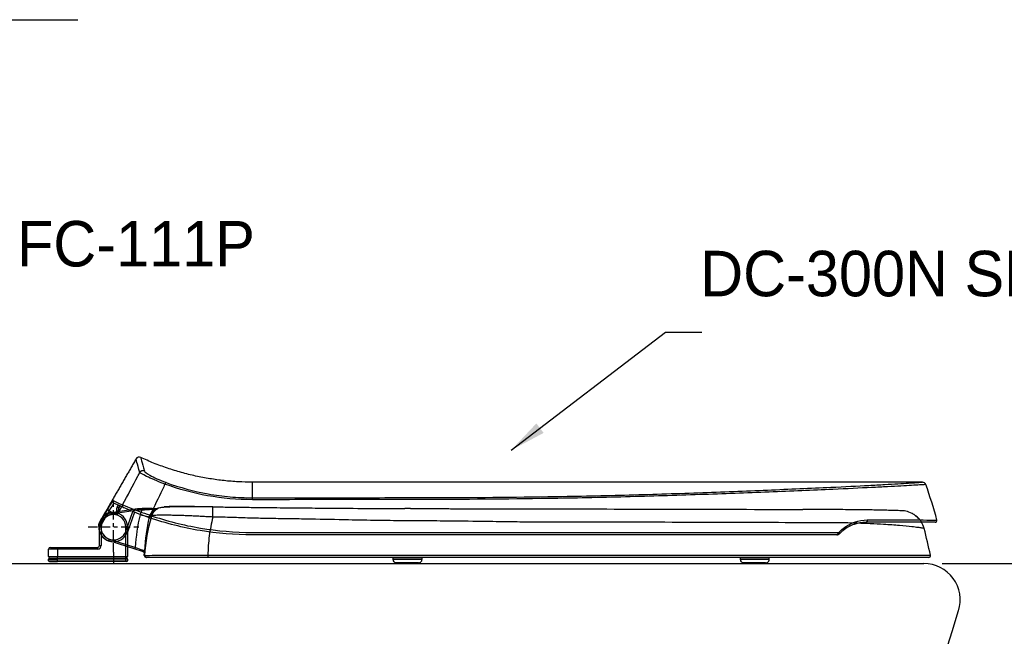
# Model space of a CAD drawing. Extents: x 66176 to 68602, y 58088 to 61519.
# Tile 4 of 8: x 66945 to 67487, y 59396 to 59735. Entities that reach past the tile are written whole.
import ezdxf

# ---------------------------------------------------------------- set-up
doc = ezdxf.new("R2010")
doc.units = 0
doc.header["$MEASUREMENT"] = 0
doc.linetypes.add('BORDER', pattern=[18, 5, -2, 5, -2, 2, -2])
doc.layers.get('Defpoints').update_dxf_attribs({"linetype": 'CONTINUOUS'})
for name, color, linetype in [('001', 7, 'CONTINUOUS'), ('1', 2, 'CONTINUOUS'), ('BU', 7, 'CONTINUOUS'), ('Dim', 4, 'CONTINUOUS')]:
    doc.layers.add(name, color=color, linetype=linetype)
doc.layers.add('AM_6', color=2, linetype='CONTINUOUS', lineweight=30)
doc.styles.add('h', font='txt', dxfattribs={"height": 30})
doc.styles.get("Standard").update_dxf_attribs({"font": 'txt.shx', "bigfont": 'ghs.shx'})
doc.dimstyles.new('SERIM', dxfattribs={"dimscale": 10, "dimtxt": 3, "dimasz": 2, "dimexe": 1, "dimexo": 1.5, "dimgap": 1, "dimtad": 1, "dimtoh": 1, "dimdec": 0, "dimdsep": 46, "dimtxsty": 'h', "dimcen": -0.3, "dimclrt": 2, "dimadec": 0, "dimazin": 0, "dimtfac": 1, "dimtdec": 0, "dimtmove": 1, "dimatfit": 3, "dimfxl": 0, "dimtolj": 1, "dimtzin": 0, "dimarcsym": 0})
doc.dimstyles.new('Standard$0', dxfattribs={"dimtxt": 0.18, "dimasz": 0.18, "dimexe": 0.18, "dimexo": 0.0625, "dimgap": 0.09, "dimtad": 0, "dimtih": 1, "dimtoh": 1, "dimdec": 4, "dimzin": 0, "dimdsep": 46, "dimtxsty": 'Standard', "dimcen": 0.09, "dimadec": 0, "dimazin": 0, "dimtfac": 1, "dimtdec": 4, "dimtofl": 0, "dimtmove": 0, "dimatfit": 3, "dimfxl": 0, "dimtolj": 1, "dimtzin": 0, "dimarcsym": 0})

# ---------------------------------------------------------------- blocks, each defined once
blk = doc.blocks.new('*D12')
at = {"layer": 'Defpoints', "color": 0}
for p in [(67442.26, 59435.59), (67442.26, 59045.84), (67503.19, 59045.84)]:
    blk.add_point(p, dxfattribs=at)
at = {"layer": 'Dim', "color": 0, "lineweight": -2}
for p, q in [((67452.26, 59435.59), (67531.99, 59435.59)), ((67503.19, 59406.79), (67503.19, 59264.72)), ((67503.19, 59074.64), (67503.19, 59216.72)), ((67452.26, 59045.84), (67531.99, 59045.84))]:
    blk.add_line(p, q, dxfattribs=at)
at = {"layer": 'Dim', "color": 0}
for points in [[(67498.39, 59406.79), (67507.99, 59406.79), (67503.19, 59435.59)], [(67498.39, 59074.64), (67507.99, 59074.64), (67503.19, 59045.84)]]:
    blk.add_solid(points, dxfattribs=at)
at = {"layer": 'Dim', "color": 0, "insert": (67503.19, 59240.72), "char_height": 28.8, "attachment_point": 5}
blk.add_mtext('\\A1;390', dxfattribs=at)

msp = doc.modelspace()

# ---------------------------------------------------------------- linework, layer by layer
at = {"layer": '001', "color": 7}
for p, q in [((66939.88, 59435.59), (67442.26, 59435.59)), ((66986.59, 59435.59), (66998.49, 59435.59))]:
    msp.add_line(p, q, dxfattribs=at)
msp.add_arc((60661.07, 61538.56), 7125.74, 339.523743, 342.617108, dxfattribs=at)
at = {"layer": '1', "color": 1, "linetype": 'BORDER'}
for p, q in [((66996.54, 59441.85), (66996.54, 59469.58)), ((66996.54, 59441.85), (66996.54, 59469.58)), ((66996.54, 59441.85), (66996.54, 59469.58)), ((66982.67, 59455.72), (67010.41, 59455.72)), ((66982.67, 59455.72), (67010.41, 59455.72)), ((66982.67, 59455.72), (67010.41, 59455.72))]:
    msp.add_line(p, q, dxfattribs=at)
at = {"layer": '1', "color": 7}
for p, q in [((67000.99, 59466.85), (66998.48, 59462.49)), ((66999.78, 59466.76), (66999.91, 59466.97)), ((66988.8, 59457.41), (66993.22, 59465.07)), ((66994.09, 59464.57), (66989.67, 59456.91)), ((66994.09, 59464.57), (66993.22, 59465.07)), ((66995.32, 59463.73), (67009.74, 59465.92)), ((66995.32, 59463.73), (66995.47, 59462.74)), ((67009.81, 59464.92), (66995.47, 59462.74)), ((67003.25, 59453.27), (67007.22, 59464.17)), ((67008.15, 59463.8), (67004.19, 59452.93)), ((67012.26, 59465.87), (67012.24, 59464.87)), ((66988.4, 59456.02), (66989.4, 59455.98)), ((66989.67, 59456.91), (66988.8, 59457.41)), ((66988.79, 59445.47), (66988.79, 59455.72)), ((66988.79, 59455.72), (66989.79, 59455.72)), ((66989.79, 59455.72), (66989.79, 59445.47)), ((67004.19, 59452.93), (67003.25, 59453.27)), ((67004.29, 59455.72), (67003.29, 59455.72)), ((67003.29, 59439.47), (67003.29, 59455.72)), ((67004.29, 59455.72), (67004.29, 59439.47)), ((66988.79, 59445.47), (66989.79, 59445.47)), ((66994.11, 59447.99), (66994.41, 59448.94)), ((67008.36, 59443.51), (66994.11, 59447.99)), ((66994.41, 59448.94), (67008.66, 59444.46)), ((66960.79, 59439.47), (66960.79, 59443.47)), ((66965.79, 59443.47), (66960.79, 59443.47)), ((66961.79, 59444.47), (66965.79, 59444.47)), ((66965.79, 59444.47), (66965.79, 59443.47)), ((66965.79, 59444.47), (66987.79, 59444.47)), ((66987.79, 59443.47), (66965.79, 59443.47)), ((66965.79, 59443.47), (66965.79, 59439.47)), ((66987.79, 59444.47), (66987.79, 59443.47)), ((67008.36, 59443.51), (67008.66, 59444.46)), ((67048.46, 59440.17), (67048.46, 59438.98)), ((66960.79, 59439.47), (66965.79, 59439.47)), ((66960.79, 59437.17), (66960.79, 59437.97)), ((66960.79, 59437.97), (66965.79, 59437.97)), ((66960.79, 59437.17), (66965.79, 59437.17)), ((66961.29, 59438.47), (66965.79, 59438.47)), ((66961.29, 59436.67), (66965.79, 59436.67)), ((66965.79, 59439.47), (67003.29, 59439.47)), ((66965.79, 59438.47), (66965.79, 59439.47)), ((66965.79, 59438.47), (67003.29, 59438.47)), ((66965.79, 59438.47), (66965.79, 59437.97)), ((66965.79, 59437.17), (66965.79, 59437.97)), ((67003.29, 59437.97), (66965.79, 59437.97)), ((66965.79, 59436.67), (66965.79, 59437.17)), ((66965.79, 59437.17), (67003.29, 59437.17)), ((67003.79, 59436.67), (66965.79, 59436.67)), ((67003.29, 59439.47), (67004.29, 59439.47)), ((67003.29, 59438.47), (67003.29, 59439.47)), ((67003.29, 59438.47), (67003.29, 59437.97)), ((67003.29, 59438.47), (67003.79, 59438.47)), ((67003.29, 59437.17), (67003.29, 59437.97)), ((67004.29, 59437.97), (67003.29, 59437.97)), ((67003.29, 59436.67), (67003.29, 59437.17)), ((67003.29, 59437.17), (67004.29, 59437.17)), ((67004.29, 59437.97), (67004.29, 59437.17))]:
    msp.add_line(p, q, dxfattribs=at)
for centre, radius, start, end in [((67010.66, 59492.11), 2, 65.0085, 149.9912), ((67441.48, 59478.33), 2, 19.483, 90.0001), ((66996.54, 59455.72), 8.1, 98.6668, 252.5482), ((66996.54, 59455.72), 7.75, 0, 180), ((66996.54, 59455.72), 7.1, 98.6668, 252.5482), ((66996.54, 59455.72), 6.75, 0, 180), ((67072.9, 59625.77), 179.44, 243.9475, 245.498), ((66996.54, 59455.72), 8.14, 177.861, 340), ((67448.51, 59459.25), 1, 270, 15.3309), ((66996.54, 59455.72), 7.14, 177.861, 340), ((66987.79, 59445.47), 1, 270, 0), ((66987.79, 59445.47), 2, 270, 0), ((66961.79, 59443.47), 1, 90, 180), ((67014.46, 59439.98), 1, 179.4084, 270), ((67444.93, 59439.98), 1, 270, 12.4333), ((66961.79, 59439.47), 1, 180, 270), ((66961.29, 59437.97), 0.5, 90, 180), ((66961.29, 59437.17), 0.5, 180, 270), ((67003.29, 59439.47), 1, 270, 0), ((67003.79, 59437.97), 0.5, 0, 90), ((67003.79, 59437.17), 0.5, 270, 0)]:
    msp.add_arc(centre, radius, start, end, dxfattribs=at)
for points, knots in [([(67072.9, 59480.33), (67070.31, 59480.33), (67065.12, 59480.47), (67057.31, 59481.1), (67049.47, 59482.16), (67041.64, 59483.65), (67033.85, 59485.59), (67026.14, 59487.97), (67018.67, 59490.74), (67013.84, 59492.84), (67011.51, 59493.93)], [0, 0, 0, 0, 0.122297, 0.245928, 0.370731, 0.496537, 0.623166, 0.750433, 0.878145, 1, 1, 1, 1]), ([(67024.83, 59479.26), (67020.65, 59480.8), (67017.11, 59482.38), (67012.42, 59484.67), (67011.19, 59485.39), (67010.97, 59485.62)], [0, 0, 0, 0, 0.5, 0.5, 1, 1, 1, 1]), ([(67013.51, 59486.45), (67013.61, 59486.07), (67014.57, 59485.28), (67018.55, 59483.02), (67021.68, 59481.52), (67025.48, 59480.13)], [0, 0, 0, 0, 0.5, 0.5, 1, 1, 1, 1]), ([(67072.91, 59470.69), (67064.61, 59470.68), (67056.34, 59471.43), (67040.3, 59474.31), (67032.47, 59476.45), (67024.83, 59479.26)], [0, 0, 0, 0, 0.5, 0.5, 1, 1, 1, 1]), ([(67025.48, 59480.13), (67033.01, 59477.38), (67040.74, 59475.29), (67052.61, 59473.18), (67056.61, 59472.64), (67064.71, 59471.93), (67068.87, 59471.75), (67072.9, 59471.75)], [0, 0, 0, 0, 0.5, 0.5, 0.75, 0.75, 1, 1, 1, 1]), ([(67391.01, 59477.54), (67398.8, 59477.89), (67405.79, 59478.24), (67415.07, 59478.74), (67417.96, 59478.9), (67423.33, 59479.2), (67425.79, 59479.35), (67432.35, 59479.74), (67435.71, 59479.96), (67439.15, 59480.18), (67440.03, 59480.24), (67441.18, 59480.31), (67441.48, 59480.33), (67441.48, 59480.33)], [0, 0, 0, 0, 0.25, 0.25, 0.375, 0.375, 0.5, 0.5, 0.75, 0.75, 0.875, 0.875, 1, 1, 1, 1]), ([(67443.36, 59479), (67443.36, 59479), (67443.07, 59478.98), (67441.89, 59478.91), (67441, 59478.86), (67437.51, 59478.66), (67434.1, 59478.46), (67427.44, 59478.09), (67424.95, 59477.96), (67419.5, 59477.67), (67416.56, 59477.52), (67407.15, 59477.05), (67400.04, 59476.71), (67392.17, 59476.38)], [0, 0, 0, 0, 0.125, 0.125, 0.25, 0.25, 0.5, 0.5, 0.625, 0.625, 0.75, 0.75, 1, 1, 1, 1]), ([(67235.35, 59472.38), (67249.69, 59472.59), (67263.79, 59472.89), (67291.5, 59473.62), (67305.06, 59474.05), (67331.31, 59474.99), (67344.06, 59475.5), (67368.35, 59476.52), (67379.96, 59477.04), (67391.01, 59477.54)], [0, 0, 0, 0, 0.25, 0.25, 0.5, 0.5, 0.75, 0.75, 1, 1, 1, 1]), ([(67392.17, 59476.38), (67386.64, 59476.14), (67380.9, 59475.9), (67369.23, 59475.41), (67363.25, 59475.16), (67344.92, 59474.41), (67332.1, 59473.92), (67305.7, 59473), (67292.06, 59472.58), (67264.2, 59471.86), (67250.03, 59471.56), (67235.61, 59471.34)], [0, 0, 0, 0, 0.125, 0.125, 0.25, 0.25, 0.5, 0.5, 0.75, 0.75, 1, 1, 1, 1]), ([(66993.22, 59465.07), (66994.01, 59466.44), (66994.8, 59467.78), (66995.82, 59469.46), (66996.13, 59469.96), (66996.26, 59470.14)], [0, 0, 0, 0, 0.56676, 0.56676, 1, 1, 1, 1]), ([(66996.77, 59468.82), (66996.74, 59468.84), (66996.43, 59468.38), (66995.44, 59466.81), (66994.76, 59465.71), (66994.09, 59464.57)], [0, 0, 0, 0, 0.5, 0.5, 1, 1, 1, 1]), ([(66999.85, 59466.86), (66999.89, 59466.94), (66999.98, 59467.08), (67000.06, 59467.21), (67000.1, 59467.27)], [0, 0, 0, 0, 0.469631, 1, 1, 1, 1]), ([(67001.52, 59467.82), (67001.86, 59467.75), (67003.37, 59467.14), (67008.66, 59465.05), (67012.45, 59463.58), (67016.65, 59462.12)], [0, 0, 0, 0, 0.5, 0.5, 1, 1, 1, 1]), ([(67051.22, 59466.75), (67050.35, 59466.76), (67048.63, 59466.78), (67046.07, 59466.81), (67043.58, 59466.84), (67040.34, 59466.87), (67036.49, 59466.89), (67032.41, 59466.9), (67029.01, 59466.89), (67026.46, 59466.86), (67024.76, 59466.81), (67024.48, 59466.76), (67024.34, 59466.73)], [0, 0, 0, 0, 0.063084, 0.125388, 0.187282, 0.249145, 0.373717, 0.498081, 0.622847, 0.748204, 0.873956, 1, 1, 1, 1]), ([(67072.9, 59471.75), (67088.45, 59471.76), (67104, 59471.77), (67135.11, 59471.8), (67150.66, 59471.81), (67166.21, 59471.83)], [0, 0, 0, 0, 0.5, 0.5, 1, 1, 1, 1]), ([(67166.21, 59470.78), (67150.66, 59470.76), (67135.11, 59470.75), (67104.01, 59470.72), (67088.46, 59470.7), (67072.91, 59470.69)], [0, 0, 0, 0, 0.5, 0.5, 1, 1, 1, 1]), ([(66998.48, 59462.49), (66998.4, 59463.26), (66998.32, 59464.02), (66998.29, 59465.46), (66998.32, 59466.14), (66998.6, 59466.57)], [0, 0, 0, 0, 0.5, 0.5, 1, 1, 1, 1]), ([(66999.78, 59466.76), (66999.66, 59466.55), (66999.56, 59466.33), (66999.31, 59465.71), (66999.18, 59465.28), (66998.89, 59464.23), (66998.73, 59463.59), (66998.55, 59462.81), (66998.52, 59462.66), (66998.48, 59462.5), (66998.48, 59462.5), (66998.48, 59462.49)], [0, 0, 0, 0, 0.173372, 0.173372, 0.471385, 0.471385, 0.89831, 0.89831, 0.996626, 0.996626, 1, 1, 1, 1]), ([(67016.33, 59460.76), (67012.31, 59462.14), (67008.69, 59463.56), (67003.68, 59465.63), (67002.26, 59466.28), (67001.97, 59466.4)], [0, 0, 0, 0, 0.5, 0.5, 1, 1, 1, 1]), ([(67009.81, 59464.92), (67009.81, 59464.93), (67009.81, 59464.93), (67009.8, 59465.01), (67009.8, 59465.08), (67009.79, 59465.26), (67009.78, 59465.36), (67009.77, 59465.55), (67009.76, 59465.64), (67009.75, 59465.78), (67009.75, 59465.83), (67009.75, 59465.91), (67009.74, 59465.92), (67009.74, 59465.92)], [0, 0, 0, 0, 0.009719, 0.009719, 0.142864, 0.142864, 0.357904, 0.357904, 0.572168, 0.572168, 0.786073, 0.786073, 1, 1, 1, 1]), ([(67009.74, 59465.92), (67010.41, 59465.91), (67011.08, 59465.89), (67011.92, 59465.88), (67012.09, 59465.87), (67012.26, 59465.87)], [0, 0, 0, 0, 0.793321, 0.793321, 1, 1, 1, 1]), ([(67016.16, 59461.17), (67016.15, 59461.17), (67015.62, 59461.29), (67013.82, 59461.71), (67012.56, 59462.01), (67011.29, 59462.31)], [0, 0, 0, 0, 0.5, 0.5, 1, 1, 1, 1]), ([(67020.4, 59465.66), (67020.19, 59465.65), (67019.99, 59465.63), (67019.02, 59465.55), (67018.26, 59465.45), (67015.89, 59465.16), (67014.13, 59464.97), (67012.24, 59464.87)], [0, 0, 0, 0, 0.085207, 0.085207, 0.390138, 0.390138, 1, 1, 1, 1]), ([(67020.66, 59465.72), (67020.44, 59465.72), (67020.22, 59465.73), (67019.29, 59465.74), (67018.55, 59465.75), (67016.14, 59465.79), (67014.26, 59465.82), (67012.26, 59465.87)], [0, 0, 0, 0, 0.098353, 0.098353, 0.398902, 0.398902, 1, 1, 1, 1]), ([(67012.26, 59465.87), (67014.26, 59465.82), (67016.14, 59465.79), (67018.55, 59465.75), (67019.29, 59465.74), (67020.22, 59465.73), (67020.44, 59465.72), (67020.66, 59465.72)], [0, 0, 0, 0, 0.601098, 0.601098, 0.901647, 0.901647, 1, 1, 1, 1]), ([(67019.69, 59465.28), (67019.19, 59465.08), (67018.72, 59464.81), (67017.22, 59463.65), (67016.47, 59462.48), (67016.16, 59461.17)], [0, 0, 0, 0, 0.28878, 0.28878, 1, 1, 1, 1]), ([(67016.92, 59461.5), (67016.81, 59461.41), (67016.57, 59461.22), (67016.32, 59461.13), (67016.21, 59461.15), (67016.16, 59461.17)], [0, 0, 0, 0, 0.316728, 0.650001, 1, 1, 1, 1]), ([(67016.65, 59462.12), (67025.71, 59459), (67034.94, 59456.66), (67053.69, 59453.51), (67063.21, 59452.7), (67072.9, 59452.7)], [0, 0, 0, 0, 0.5, 0.5, 1, 1, 1, 1]), ([(67017.53, 59461.71), (67017.48, 59461.68), (67017.35, 59461.6), (67017.19, 59461.6), (67017.05, 59461.58), (67016.96, 59461.52), (67016.92, 59461.5)], [0, 0, 0, 0, 0.221728, 0.500088, 0.828974, 1, 1, 1, 1]), ([(67051.11, 59461.14), (67050.1, 59461.2), (67048.06, 59461.32), (67044.99, 59461.48), (67041.92, 59461.64), (67038.87, 59461.77), (67035.87, 59461.89), (67032.97, 59461.99), (67030.2, 59462.07), (67027.61, 59462.12), (67025.22, 59462.16), (67023.09, 59462.16), (67021.25, 59462.14), (67019.73, 59462.09), (67018.59, 59462), (67017.8, 59461.88), (67017.62, 59461.77), (67017.53, 59461.71)], [0, 0, 0, 0, 0.058397, 0.118023, 0.178854, 0.240872, 0.304064, 0.368425, 0.43395, 0.500641, 0.568499, 0.637528, 0.707727, 0.779091, 0.851609, 0.925256, 1, 1, 1, 1]), ([(67051.21, 59466.67), (67049.2, 59466.7), (67045.31, 59466.74), (67039.7, 59466.78), (67034.64, 59466.78), (67030.24, 59466.73), (67026.63, 59466.64), (67023.83, 59466.48), (67021.87, 59466.24), (67021.1, 59466), (67020.84, 59465.86)], [0, 0, 0, 0, 0.134719, 0.265473, 0.393784, 0.518942, 0.64233, 0.763138, 0.882596, 1, 1, 1, 1]), ([(67051.22, 59466.75), (67054.19, 59466.71), (67059.74, 59466.64), (67068.18, 59466.53), (67076.32, 59466.43), (67081.87, 59466.37), (67084.54, 59466.34)], [0, 0, 0, 0, 0.267477, 0.500007, 0.760064, 1, 1, 1, 1]), ([(67084.54, 59466.34), (67089.32, 59466.29), (67098.68, 59466.19), (67112.45, 59466.07), (67128.32, 59465.95), (67143.05, 59465.86), (67153.38, 59465.83), (67156.82, 59465.82)], [0, 0, 0, 0, 0.198329, 0.388612, 0.571475, 0.857209, 1, 1, 1, 1]), ([(67167.15, 59465.79), (67169.97, 59465.78), (67175.62, 59465.77), (67186.89, 59465.75), (67201.79, 59465.71), (67218.6, 59465.68), (67229.74, 59465.66), (67234.49, 59465.65)], [0, 0, 0, 0, 0.125142, 0.250178, 0.500113, 0.787261, 1, 1, 1, 1]), ([(67234.49, 59465.65), (67245.77, 59465.63), (67256.9, 59465.61), (67278.87, 59465.56), (67289.71, 59465.53), (67321.42, 59465.46), (67341.67, 59465.4), (67367.53, 59465.34)], [0, 0, 0, 0, 0.25, 0.25, 0.5, 0.5, 1, 1, 1, 1]), ([(67385.36, 59465.29), (67384.23, 59465.3), (67382.05, 59465.31), (67378.87, 59465.32), (67376.8, 59465.33), (67375.79, 59465.33), (67375.76, 59465.33)], [0, 0, 0, 0, 0.358128, 0.690293, 0.991787, 1, 1, 1, 1]), ([(67431.11, 59464.55), (67431.06, 59464.55), (67430.85, 59464.57), (67430.24, 59464.6), (67429.08, 59464.64), (67427.33, 59464.7), (67425, 59464.78), (67422.12, 59464.86), (67418.74, 59464.94), (67414.86, 59465.01), (67410.38, 59465.09), (67405.19, 59465.16), (67399.28, 59465.21), (67392.65, 59465.26), (67387.81, 59465.29), (67385.28, 59465.3)], [0, 0, 0, 0, 0.040411, 0.108997, 0.185067, 0.265611, 0.347355, 0.427603, 0.50478, 0.581636, 0.660818, 0.74252, 0.826769, 0.912996, 1, 1, 1, 1]), ([(67435.84, 59463.15), (67434.71, 59463.73), (67433.49, 59464.15), (67431.83, 59464.47), (67431.39, 59464.53), (67430.95, 59464.56)], [0, 0, 0, 0, 0.731546, 0.731546, 1, 1, 1, 1]), ([(67440.9, 59458.45), (67440.86, 59458.53), (67440.68, 59458.8), (67440.37, 59459.24), (67439.91, 59459.8), (67439.36, 59460.38), (67438.86, 59460.85), (67438.43, 59461.22), (67438.21, 59461.41), (67438.04, 59461.55), (67437.91, 59461.66), (67437.79, 59461.76), (67437.61, 59461.91), (67437.34, 59462.13), (67437.02, 59462.38), (67436.61, 59462.68), (67436.25, 59462.93), (67435.99, 59463.07), (67435.89, 59463.12)], [0, 0, 0, 0, 0.03113, 0.11787, 0.242645, 0.360953, 0.455417, 0.482106, 0.503951, 0.513552, 0.522771, 0.532182, 0.542417, 0.567486, 0.622482, 0.704248, 0.86265, 1, 1, 1, 1]), ([(67438.69, 59461.12), (67438.61, 59461.2), (67438.4, 59461.4), (67438.19, 59461.58), (67438.07, 59461.68), (67438.04, 59461.71)], [0, 0, 0, 0, 0.23732, 0.756244, 1, 1, 1, 1]), ([(66988.4, 59456.02), (66988.41, 59456.36), (66988.48, 59456.7), (66988.61, 59457.01), (66988.66, 59457.15), (66988.73, 59457.28), (66988.8, 59457.41)], [0, 0, 0, 0, 0.695533, 0.695533, 0.695533, 1, 1, 1, 1]), ([(66988.97, 59458.54), (66988.94, 59458.49), (66988.87, 59458.36), (66988.78, 59458.16), (66988.73, 59458.01), (66988.71, 59457.94), (66988.71, 59457.94)], [0, 0, 0, 0, 0.288268, 0.680678, 0.983774, 1, 1, 1, 1]), ([(66988.97, 59458.54), (66988.97, 59458.54), (66988.97, 59458.54), (66988.97, 59458.54), (66988.96, 59458.5), (66988.92, 59458.35), (66988.9, 59458.26), (66988.85, 59457.95), (66988.81, 59457.69), (66988.8, 59457.41)], [0, 0, 0, 0, 0.000399, 0.000399, 0.298262, 0.298262, 0.528278, 0.528278, 1, 1, 1, 1]), ([(66989.67, 59456.91), (66989.62, 59456.83), (66989.57, 59456.74), (66989.46, 59456.43), (66989.41, 59456.21), (66989.4, 59455.98)], [0, 0, 0, 0, 0.304457, 0.304457, 1, 1, 1, 1]), ([(67072.9, 59451.34), (67063.16, 59451.34), (67053.58, 59452.15), (67034.72, 59455.3), (67025.44, 59457.64), (67016.33, 59460.76)], [0, 0, 0, 0, 0.5, 0.5, 1, 1, 1, 1]), ([(67051.11, 59461.14), (67050.29, 59457.75), (67049.66, 59454.29), (67048.77, 59447.28), (67048.49, 59443.73), (67048.46, 59440.17)], [0, 0, 0, 0, 0.5, 0.5, 1, 1, 1, 1]), ([(67084.45, 59460.28), (67082.11, 59460.32), (67076.55, 59460.42), (67067.72, 59460.7), (67058.95, 59460.99), (67053.39, 59461.1), (67051.11, 59461.14)], [0, 0, 0, 0, 0.211098, 0.500018, 0.794863, 1, 1, 1, 1]), ([(67167.13, 59459.03), (67163.3, 59459.05), (67154.87, 59459.09), (67141.09, 59459.28), (67124.25, 59459.58), (67108.57, 59459.91), (67094.79, 59460.16), (67087.9, 59460.24), (67084.45, 59460.28)], [0, 0, 0, 0, 0.139089, 0.305769, 0.500007, 0.750024, 0.875, 1, 1, 1, 1]), ([(67235.99, 59458.31), (67233.06, 59458.32), (67226.34, 59458.35), (67214.89, 59458.48), (67199.7, 59458.7), (67183.48, 59458.95), (67171.96, 59459), (67167.13, 59459.03)], [0, 0, 0, 0, 0.128527, 0.295249, 0.500166, 0.790438, 1, 1, 1, 1]), ([(67365.91, 59458.06), (67356.23, 59458.1), (67346.21, 59458.13), (67325.49, 59458.2), (67314.8, 59458.22), (67282.08, 59458.29), (67259.22, 59458.32), (67235.99, 59458.31)], [0, 0, 0, 0, 0.25, 0.25, 0.5, 0.5, 1, 1, 1, 1]), ([(67373.3, 59458.04), (67372.56, 59458.04), (67371.81, 59458.04), (67370.31, 59458.05), (67369.56, 59458.05), (67367.84, 59458.06), (67366.88, 59458.06), (67365.91, 59458.06)], [0, 0, 0, 0, 0.305481, 0.305481, 0.610959, 0.610959, 1, 1, 1, 1]), ([(67442.42, 59454.93), (67442.4, 59454.93), (67442.35, 59454.94), (67441.94, 59455), (67441.28, 59455.1), (67440.29, 59455.23), (67438.61, 59455.45), (67435.29, 59455.86), (67429.27, 59456.45), (67421.28, 59457.05), (67413.29, 59457.49), (67406.03, 59457.76), (67398.93, 59457.93), (67393.96, 59457.95), (67391.55, 59457.97)], [0, 0, 0, 0, 0.047211, 0.095927, 0.146139, 0.197831, 0.250979, 0.350908, 0.50117, 0.646345, 0.750258, 0.8387, 0.921965, 1, 1, 1, 1]), ([(67410.46, 59458.25), (67408.23, 59458.25), (67406.01, 59457.88), (67401.77, 59456.4), (67399.74, 59455.31), (67397.86, 59453.78)], [0, 0, 0, 0, 0.5, 0.5, 1, 1, 1, 1]), ([(67448.51, 59458.25), (67448.51, 59458.25), (67447.65, 59458.25), (67444.34, 59458.25), (67441.89, 59458.25), (67435.36, 59458.25), (67431.31, 59458.25), (67421.91, 59458.25), (67416.53, 59458.25), (67410.46, 59458.25)], [0, 0, 0, 0, 0.25, 0.25, 0.5, 0.5, 0.75, 0.75, 1, 1, 1, 1]), ([(67411.16, 59459.58), (67417.28, 59459.57), (67422.69, 59459.56), (67432.16, 59459.55), (67436.23, 59459.54), (67442.81, 59459.53), (67445.28, 59459.52), (67448.61, 59459.51), (67449.47, 59459.51), (67449.47, 59459.51)], [0, 0, 0, 0, 0.25, 0.25, 0.5, 0.5, 0.75, 0.75, 1, 1, 1, 1]), ([(67072.9, 59452.7), (67073.56, 59452.7), (67074.23, 59452.7), (67077.56, 59452.7), (67080.23, 59452.7), (67093.56, 59452.7), (67104.23, 59452.7), (67132.62, 59452.71), (67150.34, 59452.71), (67168.06, 59452.71)], [0, 0, 0, 0, 0.021016, 0.021016, 0.105081, 0.105081, 0.441341, 0.441341, 1, 1, 1, 1]), ([(67168.06, 59451.34), (67152.2, 59451.34), (67136.34, 59451.34), (67104.62, 59451.34), (67088.76, 59451.34), (67072.9, 59451.34)], [0, 0, 0, 0, 0.5, 0.5, 1, 1, 1, 1]), ([(67394.44, 59451.34), (67383.33, 59451.34), (67371.65, 59451.34), (67347.18, 59451.34), (67334.36, 59451.34), (67308.03, 59451.34), (67294.42, 59451.34), (67266.66, 59451.34), (67252.55, 59451.34), (67238.2, 59451.34)], [0, 0, 0, 0, 0.25, 0.25, 0.5, 0.5, 0.75, 0.75, 1, 1, 1, 1]), ([(67238.35, 59452.71), (67267, 59452.71), (67295.13, 59452.71), (67347.9, 59452.69), (67372.77, 59452.67), (67395.06, 59452.65)], [0, 0, 0, 0, 0.5, 0.5, 1, 1, 1, 1]), ([(67395.9, 59451.96), (67395.73, 59451.78), (67395.52, 59451.63), (67395.25, 59451.5), (67395.2, 59451.48), (67394.92, 59451.38), (67394.68, 59451.34), (67394.44, 59451.34)], [0, 0, 0, 0, 0.457714, 0.457714, 0.562429, 0.562429, 1, 1, 1, 1]), ([(67395.06, 59452.65), (67395.18, 59452.65), (67395.3, 59452.67), (67395.55, 59452.77), (67395.68, 59452.85), (67395.79, 59452.97)], [0, 0, 0, 0, 0.43383, 0.43383, 1, 1, 1, 1]), ([(67395.79, 59452.97), (67396.44, 59453.66), (67397.13, 59454.3), (67397.84, 59454.88), (67397.84, 59454.88), (67397.84, 59454.88)], [0, 0, 0, 0, 0.999984, 0.999984, 1, 1, 1, 1]), ([(67012.35, 59443.11), (67012.31, 59442.88), (67012.34, 59442.65), (67012.5, 59442.3), (67012.64, 59442.17), (67012.8, 59442.11)], [0, 0, 0, 0, 0.5, 0.5, 1, 1, 1, 1]), ([(67012.35, 59443.11), (67012.54, 59443.04), (67012.91, 59442.9), (67013.29, 59442.76), (67013.52, 59442.67), (67013.55, 59442.66), (67013.57, 59442.66)], [0, 0, 0, 0, 0.263787, 0.517961, 0.763144, 1, 1, 1, 1]), ([(67013.37, 59441.63), (67013.35, 59441.67), (67013.33, 59441.71), (67013.18, 59441.92), (67012.99, 59442.05), (67012.79, 59442.12)], [0, 0, 0, 0, 0.176383, 0.176383, 1, 1, 1, 1]), ([(67013.53, 59441.88), (67013.53, 59441.88), (67013.52, 59441.89), (67013.5, 59441.89), (67013.47, 59441.9), (67013.42, 59441.91), (67013.37, 59441.93), (67013.3, 59441.95), (67013.23, 59441.97), (67013.11, 59442.01), (67012.97, 59442.06), (67012.86, 59442.1), (67012.8, 59442.11)], [0, 0, 0, 0, 0.125, 0.25, 0.25, 0.375, 0.5, 0.5, 0.625, 0.75, 0.875, 1, 1, 1, 1]), ([(67013.51, 59441.89), (67013.51, 59441.89), (67013.49, 59441.9), (67013.44, 59441.91), (67013.42, 59441.92), (67013.39, 59441.92)], [0, 0, 0, 0, 0.652077, 0.652077, 1, 1, 1, 1]), ([(67013.46, 59439.99), (67013.46, 59439.99), (67013.46, 59439.99), (67013.53, 59440.02), (67013.58, 59440.03), (67013.71, 59440.05)], [0, 0, 0, 0, 0.570811, 0.570811, 1, 1, 1, 1]), ([(67013.5, 59441.13), (67013.5, 59441.13), (67013.5, 59441.13), (67013.49, 59441.14), (67013.49, 59441.14), (67013.49, 59441.14)], [0, 0, 0, 0, 0.499609, 0.499609, 1, 1, 1, 1]), ([(67013.71, 59440.05), (67013.74, 59440.06), (67014.66, 59440.08), (67018.11, 59440.11), (67020.68, 59440.12), (67025.46, 59440.14), (67027.23, 59440.14), (67031, 59440.15), (67032.99, 59440.16), (67037.19, 59440.16), (67039.41, 59440.17), (67043.89, 59440.17), (67046.16, 59440.17), (67048.46, 59440.17)], [0, 0, 0, 0, 0.25, 0.25, 0.5, 0.5, 0.625, 0.625, 0.75, 0.75, 0.875, 0.875, 1, 1, 1, 1]), ([(67048.46, 59440.17), (67049.12, 59440.17), (67049.79, 59440.17), (67053.12, 59440.17), (67055.79, 59440.17), (67069.12, 59440.17), (67079.79, 59440.17), (67116.62, 59440.17), (67142.79, 59440.17), (67168.95, 59440.17)], [0, 0, 0, 0, 0.016599, 0.016599, 0.082993, 0.082993, 0.348569, 0.348569, 1, 1, 1, 1]), ([(67238.39, 59440.18), (67267.25, 59440.19), (67295.54, 59440.19), (67348.49, 59440.19), (67373.37, 59440.19), (67395.37, 59440.19)], [0, 0, 0, 0, 0.5, 0.5, 1, 1, 1, 1]), ([(67395.37, 59440.19), (67397.33, 59440.19), (67399.31, 59440.19), (67403.07, 59440.19), (67404.9, 59440.19), (67410.22, 59440.19), (67413.54, 59440.19), (67419.75, 59440.19), (67422.64, 59440.19), (67427.98, 59440.19), (67430.43, 59440.19), (67437, 59440.19), (67440.29, 59440.19), (67444.75, 59440.19), (67445.91, 59440.19), (67445.91, 59440.19)], [0, 0, 0, 0, 0.0625, 0.0625, 0.125, 0.125, 0.25, 0.25, 0.375, 0.375, 0.5, 0.5, 0.75, 0.75, 1, 1, 1, 1]), ([(67048.46, 59438.98), (67043.99, 59438.98), (67039.6, 59438.98), (67033.47, 59438.98), (67031.53, 59438.98), (67027.87, 59438.98), (67026.14, 59438.98), (67021.48, 59438.98), (67018.99, 59438.98), (67015.63, 59438.98), (67014.73, 59438.98), (67014.71, 59438.98)], [0, 0, 0, 0, 0.25, 0.25, 0.375, 0.375, 0.5, 0.5, 0.75, 0.75, 1, 1, 1, 1]), ([(67168.95, 59438.98), (67148.87, 59438.98), (67128.79, 59438.98), (67088.62, 59438.98), (67068.54, 59438.98), (67048.46, 59438.98)], [0, 0, 0, 0, 0.5, 0.5, 1, 1, 1, 1]), ([(67150.43, 59437.91), (67151.05, 59437.91), (67151.85, 59437.91), (67153.7, 59437.91), (67154.76, 59437.91), (67158.05, 59437.91), (67160.44, 59437.91), (67163.27, 59437.91), (67164.09, 59437.91), (67165.37, 59437.91), (67165.82, 59437.91), (67166.18, 59437.91), (67166.24, 59437.91), (67166.24, 59437.91)], [0, 0, 0, 0, 0.153759, 0.153759, 0.307518, 0.307518, 0.615035, 0.615035, 0.768794, 0.768794, 0.922553, 0.922553, 1, 1, 1, 1]), ([(67152.11, 59435.91), (67151.67, 59435.91), (67151.23, 59436.12), (67150.61, 59436.86), (67150.43, 59437.38), (67150.43, 59437.91)], [0, 0, 0, 0, 0.5, 0.5, 1, 1, 1, 1]), ([(67164.24, 59435.91), (67164.24, 59435.91), (67164.19, 59435.91), (67163.74, 59435.91), (67162.69, 59435.91), (67159.8, 59435.91), (67157.98, 59435.91), (67154.57, 59435.91), (67153.06, 59435.91), (67152.11, 59435.91)], [0, 0, 0, 0, 0.076779, 0.076779, 0.384519, 0.384519, 0.69226, 0.69226, 1, 1, 1, 1]), ([(67164.22, 59435.91), (67164.41, 59435.9), (67164.7, 59435.94), (67165.18, 59436.12), (67165.63, 59436.42), (67165.97, 59436.86), (67166.19, 59437.36), (67166.24, 59437.69), (67166.24, 59437.91)], [0, 0, 0, 0, 0.174575, 0.278766, 0.484765, 0.686831, 0.798219, 1, 1, 1, 1]), ([(67394.73, 59438.98), (67383.71, 59438.98), (67372.1, 59438.98), (67347.75, 59438.98), (67334.93, 59438.98), (67308.5, 59438.98), (67294.84, 59438.98), (67266.91, 59438.98), (67252.7, 59438.98), (67238.24, 59438.98)], [0, 0, 0, 0, 0.25, 0.25, 0.5, 0.5, 0.75, 0.75, 1, 1, 1, 1]), ([(67341.42, 59437.91), (67342.04, 59437.91), (67342.83, 59437.91), (67344.69, 59437.91), (67345.75, 59437.91), (67349.04, 59437.91), (67351.43, 59437.91), (67354.25, 59437.91), (67355.07, 59437.91), (67356.35, 59437.91), (67356.8, 59437.91), (67357.16, 59437.91), (67357.22, 59437.91), (67357.23, 59437.91)], [0, 0, 0, 0, 0.153759, 0.153759, 0.307518, 0.307518, 0.615035, 0.615035, 0.768794, 0.768794, 0.922553, 0.922553, 1, 1, 1, 1]), ([(67343.1, 59435.91), (67342.66, 59435.91), (67342.22, 59436.12), (67341.6, 59436.86), (67341.42, 59437.38), (67341.42, 59437.91)], [0, 0, 0, 0, 0.5, 0.5, 1, 1, 1, 1]), ([(67355.23, 59435.91), (67355.22, 59435.91), (67355.18, 59435.91), (67354.73, 59435.91), (67353.67, 59435.91), (67350.79, 59435.91), (67348.97, 59435.91), (67345.56, 59435.91), (67344.05, 59435.91), (67343.1, 59435.91)], [0, 0, 0, 0, 0.076779, 0.076779, 0.384519, 0.384519, 0.69226, 0.69226, 1, 1, 1, 1]), ([(67355.21, 59435.91), (67355.39, 59435.9), (67355.68, 59435.94), (67356.16, 59436.12), (67356.62, 59436.42), (67356.96, 59436.86), (67357.17, 59437.36), (67357.22, 59437.69), (67357.22, 59437.91)], [0, 0, 0, 0, 0.174575, 0.278766, 0.484765, 0.686831, 0.798219, 1, 1, 1, 1]), ([(67444.93, 59438.98), (67444.93, 59438.98), (67443.78, 59438.98), (67439.35, 59438.98), (67436.08, 59438.98), (67429.56, 59438.98), (67427.12, 59438.98), (67421.82, 59438.98), (67418.95, 59438.98), (67409.69, 59438.98), (67402.67, 59438.98), (67394.73, 59438.98)], [0, 0, 0, 0, 0.25, 0.25, 0.5, 0.5, 0.625, 0.625, 0.75, 0.75, 1, 1, 1, 1])]:
    msp.add_open_spline(points, degree=3, knots=knots, dxfattribs=at)
for points, degree in [([(67008.93, 59493.11), (66998.95, 59475.83), (66988.97, 59458.54)], 2), ([(67010.97, 59485.62), (67009.6, 59490.6), (67008.92, 59493.09), (67008.92, 59493.09)], 3), ([(67011.5, 59493.9), (67011.5, 59493.9), (67012.17, 59491.42), (67013.51, 59486.45)], 3), ([(67001.52, 59467.82), (67004.4, 59473.19), (67007.19, 59478.45), (67009.89, 59483.57)], 3), ([(67009.89, 59483.57), (67010.25, 59484.26), (67010.61, 59484.94), (67010.97, 59485.62)], 3), ([(67024.83, 59479.26), (67024.36, 59478.27), (67023.89, 59477.27), (67023.41, 59476.27)], 3), ([(67441.48, 59480.33), (67257.19, 59480.33), (67072.9, 59480.33)], 2), ([(67072.9, 59471.75), (67072.9, 59477.47), (67072.9, 59480.33), (67072.9, 59480.33)], 3), ([(67449.47, 59459.51), (67447.67, 59466.08), (67445.63, 59472.58), (67443.36, 59479)], 3), ([(67023.41, 59476.27), (67021.22, 59471.64), (67018.96, 59466.92), (67016.65, 59462.12)], 3), ([(67166.21, 59471.83), (67189.36, 59471.84), (67212.49, 59472.03), (67235.35, 59472.38)], 3), ([(66996.26, 59470.14), (66996.3, 59470.2), (66996.33, 59470.23), (66996.34, 59470.22)], 3), ([(66996.34, 59470.22), (66997.11, 59469.85), (66998.82, 59469.01), (67001.52, 59467.82)], 3), ([(67001.97, 59466.4), (66999.27, 59467.61), (66997.55, 59468.45), (66996.77, 59468.82)], 3), ([(66998.6, 59466.57), (66999.03, 59467.25), (66999.29, 59467.63), (66999.32, 59467.61)], 3), ([(66999.32, 59467.61), (66999.52, 59467.52), (66999.78, 59467.4), (67000.11, 59467.25)], 3), ([(67072.91, 59470.69), (67072.9, 59471.27), (67072.9, 59471.69), (67072.9, 59471.75)], 3), ([(67235.61, 59471.34), (67212.69, 59471), (67189.44, 59470.81), (67166.21, 59470.78)], 3), ([(67004.53, 59465.29), (67004.54, 59465.29), (67004.55, 59465.28), (67004.56, 59465.28)], 3), ([(67004.56, 59465.28), (67004.67, 59465.23), (67004.98, 59465.1), (67005.48, 59464.89)], 3), ([(67008.66, 59444.46), (67009.04, 59450.47), (67009.91, 59456.44), (67011.29, 59462.31)], 3), ([(67012.24, 59464.87), (67011.43, 59464.89), (67010.62, 59464.9), (67009.81, 59464.92)], 3), ([(67011.29, 59462.31), (67011.5, 59463.21), (67011.82, 59464.06), (67012.24, 59464.87)], 3), ([(67013.71, 59440.05), (67014.23, 59447.41), (67015.52, 59454.68), (67017.53, 59461.71)], 3), ([(67020.84, 59465.86), (67020.23, 59465.56), (67019.63, 59465.26)], 2), ([(67151.34, 59465.82), (67152.33, 59465.82), (67153.33, 59465.81), (67154.33, 59465.81)], 3), ([(67159.81, 59465.81), (67158.81, 59465.81), (67157.82, 59465.81), (67156.82, 59465.82)], 3), ([(67159.81, 59465.81), (67162.26, 59465.8), (67164.7, 59465.8), (67167.15, 59465.79)], 3), ([(67367.53, 59465.34), (67369.32, 59465.34), (67371.1, 59465.34), (67372.86, 59465.33)], 3), ([(67372.86, 59465.33), (67373.84, 59465.33), (67374.82, 59465.33), (67375.77, 59465.33)], 3), ([(67439.79, 59459.99), (67439.28, 59460.59), (67438.71, 59461.15), (67438.09, 59461.66)], 3), ([(66988.4, 59456.02), (66988.44, 59456.97), (66988.67, 59457.82), (66988.67, 59457.82)], 3), ([(67016.16, 59461.17), (67014.73, 59455.09), (67013.87, 59448.89), (67013.57, 59442.65)], 3), ([(67016.43, 59460.73), (67016.56, 59460.68), (67016.69, 59460.64), (67016.82, 59460.6)], 3), ([(67378.93, 59458.02), (67377.07, 59458.03), (67375.2, 59458.03), (67373.3, 59458.04)], 3), ([(67391.55, 59457.96), (67387.45, 59457.98), (67383.25, 59458), (67378.93, 59458.02)], 3), ([(67397.84, 59454.88), (67401.76, 59458.05), (67406.45, 59459.58), (67411.16, 59459.58)], 3), ([(67442.42, 59454.93), (67442.07, 59456.26), (67441.47, 59457.63), (67440.62, 59458.89)], 3), ([(67168.06, 59452.71), (67191.59, 59452.71), (67215.1, 59452.72), (67238.35, 59452.71)], 3), ([(67238.2, 59451.34), (67215, 59451.34), (67191.54, 59451.34), (67168.06, 59451.34)], 3), ([(67397.86, 59453.78), (67397.18, 59453.23), (67396.52, 59452.62), (67395.9, 59451.96)], 3), ([(67397.67, 59453.63), (67397.74, 59453.69), (67397.82, 59453.75), (67397.89, 59453.81)], 3), ([(67445.91, 59440.19), (67444.82, 59445.12), (67443.71, 59450.05), (67442.42, 59454.93)], 3), ([(67012.8, 59442.11), (67011.68, 59442.47), (67010.04, 59442.98), (67008.36, 59443.51)], 3), ([(67008.66, 59444.46), (67010.05, 59443.95), (67011.42, 59443.45), (67012.35, 59443.11)], 3), ([(67013.5, 59441.13), (67013.52, 59441.56), (67013.22, 59441.98), (67012.8, 59442.11)], 3), ([(67012.95, 59442.07), (67013.21, 59441.92), (67013.38, 59441.62)], 2), ([(67013.44, 59441.46), (67013.41, 59441.54), (67013.37, 59441.62), (67013.32, 59441.7)], 3), ([(67013.49, 59441.14), (67013.49, 59441.31), (67013.45, 59441.48), (67013.37, 59441.63)], 3), ([(67013.46, 59439.99), (67013.46, 59440.26), (67013.46, 59440.53), (67013.47, 59440.81)], 3), ([(67013.52, 59442.28), (67013.5, 59441.52), (67013.48, 59440.76), (67013.47, 59439.99)], 3), ([(67013.49, 59441.14), (67013.49, 59441.14), (67013.49, 59441.14), (67013.48, 59441.14)], 3), ([(67013.51, 59441.13), (67013.5, 59441.13), (67013.5, 59441.13), (67013.5, 59441.13)], 3), ([(67013.53, 59441.88), (67013.52, 59441.63), (67013.51, 59441.38), (67013.51, 59441.13)], 3), ([(67013.57, 59442.65), (67013.56, 59442.4), (67013.54, 59442.14), (67013.53, 59441.88)], 3), ([(67168.95, 59440.17), (67192.2, 59440.18), (67215.44, 59440.18), (67238.39, 59440.18)], 3), ([(67150.43, 59437.91), (67150.43, 59438.24), (67150.43, 59438.57), (67150.43, 59438.91)], 3), ([(67166.24, 59437.91), (67166.24, 59438.41), (67166.24, 59438.91)], 2), ([(67238.24, 59438.98), (67215.33, 59438.98), (67192.15, 59438.98), (67168.95, 59438.98)], 3), ([(67341.42, 59437.91), (67341.42, 59438.24), (67341.42, 59438.57), (67341.42, 59438.91)], 3), ([(67357.23, 59437.91), (67357.23, 59438.41), (67357.23, 59438.91)], 2)]:
    msp.add_open_spline(points, degree=degree, dxfattribs=at)
for points, weights, knots in [([(67013.51, 59486.45), (67012.86, 59486.74), (67012.17, 59486.55), (67011.38, 59486.33), (67010.97, 59485.62)], [0.855672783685, 0.87117093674, 1, 0.854816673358, 0.853564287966], [0.879882, 0.879882, 0.879882, 1.570796, 1.570796, 2.349419, 2.349419, 2.349419]), ([(66996.34, 59470.22), (66996.32, 59470.19), (66996.3, 59470.16), (66995.87, 59469.26), (66996.77, 59468.82)], [0.972096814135, 0.985311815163, 1, 0.707106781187, 1], [4.633616, 4.633616, 4.633616, 4.712389, 4.712389, 6.283185, 6.283185, 6.283185]), ([(67001.52, 59467.82), (67001.49, 59467.77), (67001.47, 59467.72), (67001.06, 59466.81), (67001.97, 59466.4)], [0.960624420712, 0.978773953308, 1, 0.707106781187, 1], [4.598553, 4.598553, 4.598553, 4.712389, 4.712389, 6.283185, 6.283185, 6.283185]), ([(66998.6, 59466.57), (66999.41, 59466.15), (66999.77, 59466.74), (66999.78, 59466.75), (66999.78, 59466.76)], [0.968519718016, 0.723798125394, 1, 0.993899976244, 0.988054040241], [4.801905, 4.801905, 4.801905, 6.283185, 6.283185, 6.3159, 6.3159, 6.3159]), ([(67016.65, 59462.12), (67016.58, 59461.95), (67016.51, 59461.76), (67016.19, 59460.81), (67016.33, 59460.76)], [0.88537900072, 0.921823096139, 1, 0.707106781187, 1], [4.293124, 4.293124, 4.293124, 4.712389, 4.712389, 6.283185, 6.283185, 6.283185]), ([(67410.46, 59458.25), (67411.2, 59458.25), (67411.2, 59459.25), (67411.2, 59459.42), (67411.16, 59459.58)], [1, 0.707106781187, 1, 0.934519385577, 0.898317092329], [0, 0, 0, 1.570796, 1.570796, 1.921971, 1.921971, 1.921971]), ([(67394.44, 59451.34), (67395.09, 59451.34), (67395.09, 59452.34), (67395.09, 59452.5), (67395.06, 59452.65)], [1, 0.707106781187, 1, 0.937307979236, 0.90145365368], [0, 0, 0, 1.570796, 1.570796, 1.907016, 1.907016, 1.907016]), ([(67013.71, 59440.05), (67013.71, 59440.01), (67013.71, 59439.98), (67013.71, 59438.98), (67014.71, 59438.98)], [0.97256610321, 0.985572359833, 1, 0.707106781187, 1], [1.49342, 1.49342, 1.49342, 1.570796, 1.570796, 3.141593, 3.141593, 3.141593])]:
    msp.add_rational_spline(points, weights, degree=2, knots=knots, dxfattribs=at)
for points, weights in [([(67025.48, 59480.13), (67025.25, 59480.11), (67024.83, 59479.26)], [0.966692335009, 0.808725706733, 0.871314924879]), ([(67019.64, 59465.26), (67017.56, 59463.9), (67016.92, 59461.5)], [0.894568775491, 0.883822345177, 1]), ([(67017.53, 59461.71), (67018.34, 59464.48), (67020.87, 59465.87)], [1, 0.876928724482, 0.901246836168]), ([(67019.69, 59465.25), (67019.53, 59465.21), (67019.36, 59465.16)], [0.92939125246, 0.922456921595, 0.916645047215]), ([(67021.07, 59465.97), (67020.87, 59465.9), (67020.66, 59465.82)], [0.915562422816, 0.910739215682, 0.906978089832]), ([(67051.11, 59461.14), (67051.18, 59465.98), (67051.21, 59466.68)], [1, 0.816231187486, 0.954247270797]), ([(67051.21, 59466.68), (67051.22, 59466.76), (67051.22, 59466.75)], [0.954247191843, 0.973870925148, 1]), ([(67395.78, 59451.87), (67395.85, 59451.91), (67395.9, 59451.96)], [0.925506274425, 0.956204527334, 1]), ([(67395.9, 59451.96), (67396.26, 59452.35), (67395.79, 59452.97)], [1, 0.753093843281, 0.92246670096])]:
    msp.add_rational_spline(points, weights, degree=2, dxfattribs=at)
at = {"layer": 'BU', "color": 7}
for p, q in [((66985.92, 59435.59), (67013.59, 59435.59)), ((66986.59, 59435.59), (66998.49, 59435.59)), ((67096.94, 59435.59), (67111.94, 59435.59)), ((67364.46, 59435.59), (67379.46, 59435.59))]:
    msp.add_line(p, q, dxfattribs=at)
at = {"layer": 'Dim', "color": 0}
for p, q in [((66739.93, 59734.59), (66976.93, 59734.59)), ((66996.54, 59441.85), (66996.59, 59435.59)), ((67150.43, 59438.91), (67166.24, 59438.91)), ((67341.42, 59438.91), (67357.23, 59438.91))]:
    msp.add_line(p, q, dxfattribs=at)
at = {"layer": 'Dim', "color": 7}
msp.add_line((66976.79, 59444.47), (66987.79, 59444.47), dxfattribs=at)
at = {"layer": 'Dim', "color": 0}
msp.add_arc((67442.26, 59415.59), 20, 342.6163, 90, dxfattribs=at)

# ---------------------------------------------------------------- texts
at = {"layer": 'AM_6', "color": 0, "char_height": 25, "attachment_point": 4, "style": 'h'}
for s, insert in [('{\\fGulim|b0|i0|c129|p50;FC-111P}', (66943.44, 59611.24)), ('{\\fGulim|b0|i0|c129|p50;DC-300N SEAT}', (67319.24, 59594.85))]:
    msp.add_mtext(s, dxfattribs=dict(at, insert=insert))

# ---------------------------------------------------------------- dimensions: what is measured, and where the dimension line sits
at = {"layer": 'Dim', "color": 0}
dim = msp.add_linear_dim(base=(67503.19, 59045.84), p1=(67442.26, 59435.59), p2=(67442.26, 59045.84), angle=90, dimstyle='Standard$0', override={"dimscale": 160, "dimgap": 0.06, "dimdec": 0, "dimarcsym": 1}, dxfattribs=at)
dim.commit()
dim.dimension.update_dxf_attribs({"geometry": '*D12', "text_midpoint": (67503.19, 59240.72)})

# ---------------------------------------------------------------- leaders
msp.add_leader([(67215.23, 59497.89), (67300.23, 59562.75), (67320.23, 59562.75)], dimstyle='SERIM', override={"dimse1": 1}, dxfattribs=at)

doc.saveas('drawing.dxf')
